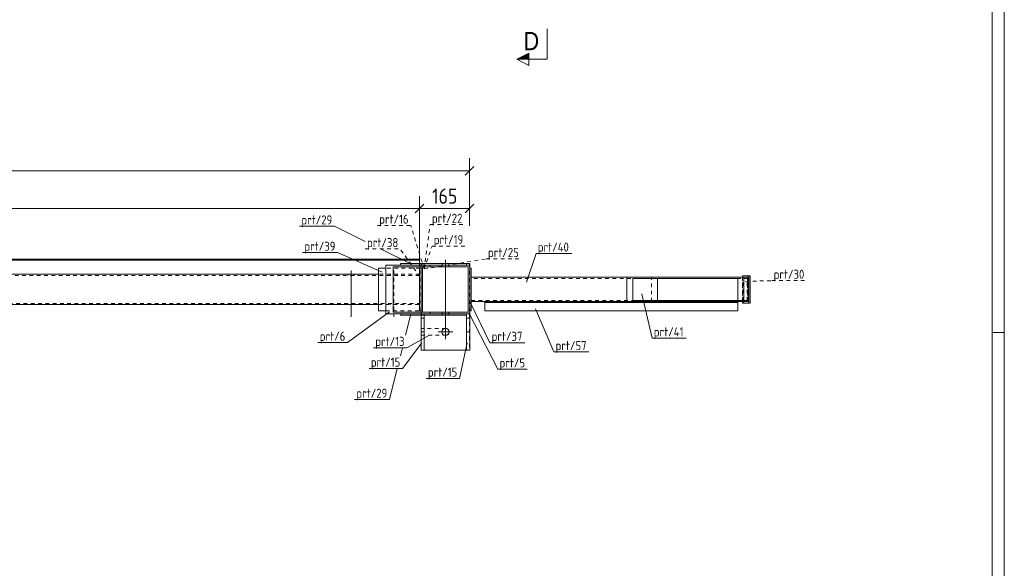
# Model space of a CAD drawing. Header units: millimetres. Extents: x 1 to 1188, y 1 to 840.
# Tile 5 of 7: x 864 to 1188, y 220 to 401. Entities that reach past the tile are written whole.
import ezdxf

# ---------------------------------------------------------------- set-up
doc = ezdxf.new("R2010")
doc.units = ezdxf.units.MM
doc.header["$LTSCALE"] = 0.6
doc.linetypes.add('XKITLINE00', pattern=[0])
doc.linetypes.add('XKITLINE02', pattern=[4, 2, -2])
for name, color, linetype, lineweight in [('Bolt', 7, 'Continuous', 0), ('DrawingSheet', 5, 'Continuous', 0), ('Part', 2, 'Continuous', 0), ('PartMark', 3, 'Continuous', 0), ('Section', 6, 'Continuous', 0), ('Z-DIMENSIONS', 1, 'Continuous', 0)]:
    doc.layers.add(name, color=color, linetype=linetype, lineweight=lineweight)
doc.styles.add('ARIAL', font='ARIAL.TTF')
doc.styles.add('ISOCPEUR', font='ISOCPEUR.TTF')

msp = doc.modelspace()

# ---------------------------------------------------------------- hatches: boundary and pattern name
at = {"layer": 'Section'}
msp.add_hatch(color=6, dxfattribs=at).paths.add_polyline_path([(1031.47, 387.99), (1027.47, 387.99), (1031.47, 389.99)], flags=17)

# ---------------------------------------------------------------- linework, layer by layer
at = {"layer": 'Bolt', "color": 4, "linetype": 'XKITLINE00', "lineweight": 0}
for p, q in [((1004, 321.94), (1004, 299.69)), ((973, 318.44), (973, 303.19)), ((1002.9, 320.69), (1002.9, 320.19)), ((1002.9, 320.19), (1002.9, 319.69)), ((1005.1, 320.69), (1005.1, 320.19)), ((1005.1, 320.19), (1005.1, 319.69)), ((971.9, 317.19), (971.9, 316.79)), ((974.1, 317.19), (974.1, 316.79)), ((971.9, 307.59), (971.9, 307.19)), ((974.1, 307.59), (974.1, 307.19)), ((1002.9, 304.69), (1002.9, 304.19)), ((1002.9, 304.19), (1002.9, 303.69)), ((1005.1, 304.69), (1005.1, 304.19)), ((1005.1, 304.19), (1005.1, 303.69)), ((1004, 295.79), (1004, 300.59)), ((1001.6, 298.19), (1006.4, 298.19))]:
    msp.add_line(p, q, dxfattribs=at)
at = {"layer": 'Bolt', "color": 4, "linetype": 'XKITLINE02', "lineweight": 0}
for p, q in [((987, 318.44), (987, 303.19)), ((985.9, 317.19), (985.9, 316.79)), ((988.1, 317.19), (988.1, 316.79)), ((985.9, 307.59), (985.9, 307.19)), ((988.1, 307.59), (988.1, 307.19))]:
    msp.add_line(p, q, dxfattribs=at)
at = {"layer": 'Bolt', "color": 4, "linetype": 'XKITLINE00', "lineweight": 0}
msp.add_circle((1004, 298.19), 1.2, dxfattribs=at)
at = {"layer": 'DrawingSheet', "color": 2, "linetype": 'XKITLINE00', "lineweight": 0}
for p, q in [((1188, 1), (1188, 840)), ((1188, 298), (1184, 298))]:
    msp.add_line(p, q, dxfattribs=at)
at = {"layer": 'DrawingSheet', "color": 3, "linetype": 'XKITLINE00', "lineweight": 0}
msp.add_line((1184, 5), (1184, 836), dxfattribs=at)
at = {"layer": 'Part', "color": 2, "linetype": 'XKITLINE00', "lineweight": 0}
for p, q in [((995.47, 322.19), (81.5, 322.19)), ((995.47, 321.89), (81.5, 321.89)), ((995.47, 322.19), (995.47, 320.69)), ((984.39, 319.19), (981.98, 319.19)), ((981.98, 319.19), (981.98, 305.19)), ((984.39, 320.19), (999.01, 320.19)), ((984.39, 304.19), (984.39, 320.19)), ((984.39, 319.19), (984.39, 305.19)), ((999.01, 319.69), (986.79, 319.69)), ((986.79, 319.69), (986.79, 304.69)), ((1010.97, 320.69), (989.2, 320.69)), ((989.2, 320.19), (989.2, 320.69)), ((1010.97, 320.19), (989.2, 320.19)), ((996.47, 304.69), (996.47, 319.69)), ((996.47, 319.69), (996.47, 304.69)), ((999.01, 320.19), (999.01, 319.69)), ((999.01, 319.69), (999.01, 320.19)), ((999.01, 320.19), (1011.97, 320.19)), ((1011.47, 319.69), (999.01, 319.69)), ((1010.97, 320.19), (1010.97, 320.69)), ((1011.97, 320.69), (1010.97, 320.69)), ((1010.97, 320.19), (1010.97, 320.19)), ((1011.47, 319.69), (1011.47, 319.69)), ((1011.47, 304.69), (1011.47, 319.69)), ((1011.97, 320.19), (1011.97, 320.69)), ((1011.97, 320.19), (1011.97, 320.19)), ((1011.97, 320.19), (1011.97, 304.19)), ((1012.47, 319.19), (1011.97, 319.19)), ((1011.97, 319.19), (1011.97, 305.19)), ((1012.47, 319.19), (1012.47, 305.19)), ((981.98, 317.19), (75.5, 317.19)), ((1012.47, 316.19), (1063.75, 316.19)), ((1063.75, 308.19), (1063.75, 316.19)), ((1103.78, 316.19), (1063.75, 316.19)), ((1065.67, 308.59), (1065.67, 315.79)), ((1100.3, 315.79), (1065.67, 315.79)), ((1073.78, 308.59), (1073.78, 315.79)), ((1100.3, 308.59), (1100.3, 315.79)), ((1101.78, 316.69), (1101.78, 316.19)), ((1104.36, 316.69), (1101.78, 316.69)), ((1102.23, 308.19), (1102.23, 316.19)), ((1103.78, 308.19), (1103.78, 316.19)), ((1103.85, 307.69), (1103.85, 316.69)), ((1104.36, 316.69), (1104.36, 307.69)), ((1063.75, 308.19), (1012.47, 308.19)), ((1016.97, 305.19), (1016.97, 308.19)), ((1103.78, 308.19), (1063.75, 308.19)), ((1100.3, 308.59), (1065.67, 308.59)), ((1100.28, 308.19), (1100.28, 305.19)), ((1101.78, 307.69), (1101.78, 308.19)), ((981.98, 307.19), (75.5, 307.19)), ((981.98, 305.19), (984.39, 305.19)), ((1012.47, 305.19), (1011.97, 305.19)), ((1100.28, 307.89), (1016.97, 307.89)), ((1100.28, 305.19), (1016.97, 305.19)), ((1103.85, 307.69), (1101.78, 307.69)), ((1104.36, 307.69), (1103.85, 307.69)), ((999.01, 304.19), (984.39, 304.19)), ((986.79, 304.69), (999.01, 304.69)), ((1010.97, 304.19), (989.2, 304.19)), ((989.2, 303.69), (989.2, 304.19)), ((1010.97, 303.69), (989.2, 303.69)), ((995.97, 292.19), (995.97, 303.69)), ((996.97, 292.19), (996.97, 303.69)), ((999.01, 304.69), (999.01, 304.19)), ((999.01, 304.19), (999.01, 304.69)), ((999.01, 304.69), (1011.47, 304.69)), ((999.01, 304.19), (1011.97, 304.19)), ((1010.97, 303.69), (1010.97, 304.19)), ((1010.97, 303.69), (1010.97, 303.69)), ((1010.97, 292.19), (1010.97, 303.69)), ((1011.97, 292.19), (1011.97, 304.19)), ((995.97, 298.19), (996.97, 298.19)), ((1010.97, 298.19), (1011.97, 298.19)), ((996.97, 292.19), (995.97, 292.19)), ((995.97, 292.19), (995.97, 292.19)), ((1011.97, 292.19), (995.97, 292.19)), ((1011.97, 292.19), (1010.97, 292.19)), ((1011.97, 292.19), (1011.97, 292.19))]:
    msp.add_line(p, q, dxfattribs=at)
at = {"layer": 'Part', "color": 7, "linetype": 'XKITLINE02', "lineweight": 0}
for p, q in [((995.58, 319.19), (984.39, 319.19)), ((995.47, 320.69), (995.47, 317.19)), ((995.47, 305.19), (995.47, 319.19)), ((995.97, 319.19), (995.47, 319.19)), ((995.47, 319.19), (995.47, 305.19)), ((995.47, 305.19), (995.47, 319.19)), ((995.58, 305.19), (995.58, 319.19)), ((995.97, 299.29), (995.97, 320.69)), ((995.97, 320.69), (1011.94, 320.69)), ((995.97, 299.29), (995.97, 320.69)), ((995.97, 320.69), (1011.94, 320.69)), ((995.97, 299.29), (995.97, 320.69)), ((995.97, 320.69), (1011.94, 320.69)), ((995.97, 299.29), (995.97, 320.69)), ((995.97, 320.69), (1011.94, 320.69)), ((1010.97, 320.69), (995.97, 320.69)), ((995.97, 320.69), (995.97, 292.19)), ((995.97, 304.19), (995.97, 320.19)), ((995.97, 320.19), (995.97, 304.19)), ((995.97, 320.19), (999.01, 320.19)), ((1011.97, 320.19), (995.97, 320.19)), ((995.97, 305.19), (995.97, 319.19)), ((995.97, 305.19), (995.97, 319.19)), ((996.18, 320.19), (996.18, 320.69)), ((996.47, 319.69), (996.47, 319.69)), ((996.47, 319.69), (999.01, 319.69)), ((1011.47, 319.69), (996.47, 319.69)), ((996.97, 320.19), (996.97, 320.69)), ((996.97, 320.19), (996.97, 320.69)), ((1010.97, 320.19), (1010.97, 320.69)), ((1011.94, 320.69), (1011.94, 292.19)), ((1011.94, 320.69), (1011.94, 292.19)), ((1011.94, 320.69), (1011.94, 292.19)), ((1011.94, 320.69), (1011.94, 292.19)), ((1011.97, 320.19), (1011.97, 292.19)), ((995.47, 316.79), (75.5, 316.79)), ((995.47, 317.19), (81.5, 317.19)), ((995.47, 317.19), (981.98, 317.19)), ((995.47, 307.19), (995.47, 317.19)), ((1012.47, 308.19), (1012.47, 316.19)), ((1103.39, 315.79), (1012.47, 315.79)), ((1063.75, 316.19), (1103.48, 316.19)), ((1071.85, 308.19), (1071.85, 316.19)), ((1103.69, 315.79), (1100.3, 315.79)), ((1101.78, 316.19), (1101.78, 308.19)), ((1101.78, 308.19), (1101.78, 316.19)), ((1101.86, 308.59), (1101.86, 315.79)), ((1102.27, 307.69), (1102.27, 316.69)), ((1103.39, 308.59), (1103.39, 315.79)), ((1103.48, 315.79), (1103.48, 316.19)), ((1103.48, 316.19), (1103.48, 308.19)), ((1103.69, 315.79), (1103.48, 315.79)), ((1103.69, 308.59), (1103.69, 315.79)), ((1012.47, 308.59), (1103.39, 308.59)), ((1016.97, 308.19), (1100.28, 308.19)), ((1103.48, 308.19), (1063.75, 308.19)), ((1103.69, 308.59), (1100.3, 308.59)), ((1103.48, 308.19), (1103.48, 308.59)), ((75.5, 307.59), (995.47, 307.59)), ((981.98, 307.19), (995.47, 307.19)), ((984.39, 305.19), (995.58, 305.19)), ((995.47, 305.19), (995.97, 305.19)), ((996.97, 304.19), (995.97, 304.19)), ((995.97, 303.69), (995.97, 304.19)), ((995.97, 304.19), (999.01, 304.19)), ((1011.97, 304.19), (995.97, 304.19)), ((995.97, 302.69), (996.97, 302.69)), ((996.18, 303.69), (996.18, 304.19)), ((1011.47, 304.69), (996.47, 304.69)), ((996.47, 304.69), (999.01, 304.69)), ((996.97, 303.69), (996.97, 304.19)), ((996.97, 303.69), (996.97, 304.19)), ((996.97, 303.69), (996.97, 304.19)), ((1010.97, 303.69), (1010.97, 304.19)), ((1011.97, 304.19), (1010.97, 304.19)), ((1010.97, 303.69), (1010.97, 304.19)), ((1010.97, 302.69), (1011.97, 302.69)), ((1011.97, 304.19), (1011.97, 304.19)), ((1004.07, 299.29), (995.97, 299.29)), ((1004.07, 299.29), (995.97, 299.29)), ((1004.07, 299.29), (995.97, 299.29)), ((1004.07, 299.29), (995.97, 299.29)), ((1004.07, 299.29), (1004.49, 299.21)), ((1004.07, 299.29), (1004.49, 299.21)), ((1004.07, 299.29), (1004.49, 299.21)), ((1004.07, 299.29), (1004.49, 299.21)), ((1005.09, 298.61), (1005.17, 298.19)), ((1005.09, 298.61), (1005.17, 298.19)), ((1005.09, 298.61), (1005.17, 298.19)), ((1005.09, 298.61), (1005.17, 298.19)), ((995.97, 292.19), (995.97, 297.09)), ((995.97, 297.09), (1004.07, 297.09)), ((995.97, 292.19), (995.97, 297.09)), ((995.97, 297.09), (1004.07, 297.09)), ((995.97, 292.19), (995.97, 297.09)), ((995.97, 297.09), (1004.07, 297.09)), ((995.97, 292.19), (995.97, 297.09)), ((995.97, 297.09), (1004.07, 297.09)), ((1004.49, 297.18), (1004.07, 297.09)), ((1004.49, 297.18), (1004.07, 297.09)), ((1004.49, 297.18), (1004.07, 297.09)), ((1004.49, 297.18), (1004.07, 297.09)), ((1005.17, 298.19), (1005.09, 297.77)), ((1005.17, 298.19), (1005.09, 297.77)), ((1005.17, 298.19), (1005.09, 297.77)), ((1005.17, 298.19), (1005.09, 297.77)), ((1011.94, 292.19), (995.97, 292.19)), ((1011.94, 292.19), (995.97, 292.19)), ((1011.94, 292.19), (995.97, 292.19)), ((1011.94, 292.19), (995.97, 292.19)), ((995.97, 292.19), (1011.97, 292.19))]:
    msp.add_line(p, q, dxfattribs=at)
for start, end in [(22.4915, 67.4907), (22.4915, 67.4907), (22.4915, 67.4907), (22.4915, 67.4907), (292.4954, 337.4931), (292.4954, 337.4931), (292.4954, 337.4931), (292.4954, 337.4931)]:
    msp.add_arc((1004.07, 298.19), 1.1, start, end, dxfattribs=at)
at = {"layer": 'PartMark', "color": 7, "linetype": 'XKITLINE00', "lineweight": 0}
for p, q in [((955.96, 332.99), (967.47, 332.99)), ((977.59, 328), (967.47, 332.99)), ((956.95, 324.31), (968.46, 324.31)), ((983.18, 317.91), (968.46, 324.31)), ((992.58, 320.59), (982.61, 325.52)), ((1030.7, 314.56), (1033.81, 324.05)), ((1033.81, 324.05), (1045.58, 324.05)), ((1012.1, 308.02), (1018.6, 294.66)), ((1068.65, 310.8), (1072.01, 296.14)), ((985.59, 304.77), (971.73, 294.67)), ((1033.66, 305.82), (1039.66, 291.6)), ((992.58, 304.09), (990.87, 297.18)), ((1011.7, 304.46), (1021.2, 285.91)), ((998.78, 297.16), (991.31, 292.98)), ((1072.01, 296.14), (1083.27, 296.14)), ((962.03, 294.67), (971.73, 294.67)), ((980.31, 292.98), (991.31, 292.98)), ((989.83, 292.98), (989.18, 290.36)), ((996.2, 294.62), (989.83, 286.16)), ((1011.2, 294.62), (1008.61, 282.86)), ((1018.6, 294.66), (1030.11, 294.66)), ((1039.66, 291.6), (1051.18, 291.6)), ((978.84, 286.16), (989.83, 286.16)), ((988.14, 286.16), (985.6, 275.91)), ((1021.2, 285.91), (1030.91, 285.91)), ((997.61, 282.86), (1008.61, 282.86)), ((974.08, 275.91), (985.6, 275.91))]:
    msp.add_line(p, q, dxfattribs=at)
at = {"layer": 'PartMark', "color": 7, "linetype": 'XKITLINE02', "lineweight": 0}
for p, q in [((981.59, 333.25), (992.58, 333.25)), ((996.98, 318.93), (992.58, 333.25)), ((996.98, 318.93), (998.94, 333.53)), ((998.94, 333.53), (1010.46, 333.53)), ((977.59, 325.52), (989.1, 325.52)), ((995.6, 316.36), (989.1, 325.52)), ((996.98, 318.93), (999.57, 326.49)), ((999.57, 326.49), (1010.57, 326.49)), ((996.98, 318.93), (1017.4, 322.26)), ((1017.4, 322.26), (1028.91, 322.26)), ((1102.76, 314.86), (1111.46, 315.09)), ((1111.46, 315.09), (1122.97, 315.09))]:
    msp.add_line(p, q, dxfattribs=at)
at = {"layer": 'Section', "color": 6, "linetype": 'XKITLINE00', "lineweight": 0}
for p, q in [((1037.47, 387.99), (1037.47, 397.99)), ((1027.47, 387.99), (1031.47, 389.99)), ((1031.47, 389.99), (1031.47, 385.99)), ((1031.47, 385.99), (1027.47, 387.99)), ((1037.47, 387.99), (1027.47, 387.99))]:
    msp.add_line(p, q, dxfattribs=at)
at = {"layer": 'Z-DIMENSIONS', "color": 7, "linetype": 'XKITLINE00', "lineweight": 0}
for p, q in [((1011.94, 333.19), (1011.94, 355.39)), ((75.5, 351.29), (1011.94, 351.29)), ((1013.35, 352.71), (1010.53, 349.88)), ((995.47, 320.69), (995.47, 342.92)), ((995.47, 320.69), (995.47, 342.92)), ((1011.94, 333.19), (1011.94, 342.92)), ((81.5, 338.82), (995.47, 338.82)), ((996.89, 340.23), (994.06, 337.41)), ((996.89, 340.23), (994.06, 337.41)), ((995.47, 338.82), (1011.94, 338.82)), ((1013.35, 340.23), (1010.53, 337.41))]:
    msp.add_line(p, q, dxfattribs=at)
at = {"layer": 'Z-DIMENSIONS', "color": 3}
for p in [(1011.94, 351.29), (995.47, 338.82), (995.47, 338.82), (1011.94, 338.82)]:
    msp.add_point(p, dxfattribs=at)

# ---------------------------------------------------------------- texts
at = {"layer": 'PartMark', "color": 3, "style": 'ISOCPEUR', "width": 0.85}
for s, p in [('prt/22', (999.54, 334.13)), ('prt/29', (956.56, 333.59)), ('prt/16', (982.19, 333.85)), ('prt/39', (957.55, 324.91)), ('prt/38', (978.19, 326.12)), ('prt/19', (1000.17, 327.09)), ('prt/40', (1034.41, 324.65)), ('prt/25', (1018, 322.86)), ('prt/30', (1112.06, 315.69)), ('prt/6', (962.63, 295.27)), ('prt/37', (1019.2, 295.26)), ('prt/41', (1072.61, 296.74)), ('prt/13', (980.91, 293.58)), ('prt/57', (1040.26, 292.2)), ('prt/15', (979.44, 286.76)), ('prt/5', (1021.8, 286.51)), ('prt/15', (998.21, 283.46)), ('prt/29', (974.68, 276.51))]:
    msp.add_text(s, height=3, dxfattribs=at).set_placement(p)
at = {"layer": 'Section', "color": 6, "style": 'ARIAL', "width": 0.85}
msp.add_text('D', height=6, dxfattribs=at).set_placement((1029.7, 390.99))
at = {"layer": 'Z-DIMENSIONS', "color": 3, "style": 'ISOCPEUR', "width": 0.85}
msp.add_text('165', height=5, dxfattribs=at).set_placement((999.62, 340.42))

doc.saveas('drawing.dxf')
